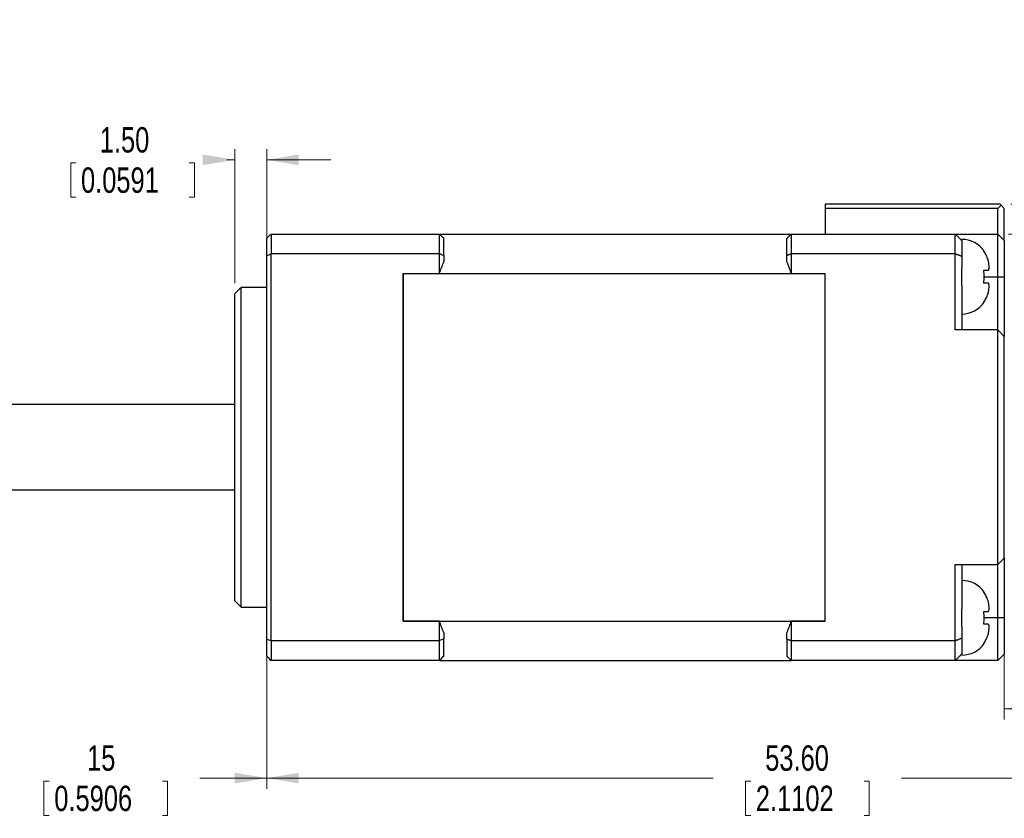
# Model space of a CAD drawing. Header units: millimetres. Extents: x 11 to 421, y 5 to 275.
# Tile 4 of 6: x 144 to 237, y 98 to 173. Entities that reach past the tile are written whole.
import ezdxf

# ---------------------------------------------------------------- set-up
doc = ezdxf.new("R2010")
doc.units = ezdxf.units.MM
doc.styles.add('SLDTEXTSTYLE0', font='TXT', dxfattribs={"width": 0.75})
doc.dimstyles.new('SLDDIMSTYLE0', dxfattribs={"dimtxt": 2.38125, "dimasz": 3, "dimexe": 0, "dimexo": 0.0625, "dimgap": 0.595313, "dimtad": 0, "dimlfac": 0.5, "dimrnd": 1e-09, "dimzin": 4, "dimdsep": 46, "dimtxsty": 'SLDTEXTSTYLE0', "dimsah": 1, "dimcen": 0.09, "dimadec": 0, "dimazin": 0, "dimtfac": 1, "dimtofl": 0, "dimtmove": 0, "dimatfit": 3, "dimfxl": 1, "dimtolj": 1, "dimtzin": 12, "dimarcsym": 0})
doc.dimstyles.new('SLDDIMSTYLE1', dxfattribs={"dimtxt": 2.38125, "dimasz": 3, "dimexe": 0, "dimexo": 0.0625, "dimgap": 0.595313, "dimtad": 0, "dimlfac": 0.5, "dimrnd": 1e-09, "dimzin": 12, "dimdsep": 46, "dimtxsty": 'SLDTEXTSTYLE0', "dimsah": 1, "dimcen": 0.09, "dimadec": 0, "dimazin": 0, "dimtfac": 1, "dimtofl": 0, "dimtmove": 0, "dimatfit": 3, "dimfxl": 1, "dimtolj": 1, "dimtzin": 12, "dimarcsym": 0})
doc.dimstyles.new('SLDDIMSTYLE2', dxfattribs={"dimtxt": 2.38125, "dimasz": 3, "dimexe": 0, "dimexo": 0.0625, "dimgap": 0.595313, "dimtad": 0, "dimlfac": 0.5, "dimrnd": 1e-09, "dimzin": 4, "dimdsep": 46, "dimtxsty": 'SLDTEXTSTYLE0', "dimsah": 1, "dimcen": 0.09, "dimadec": 0, "dimazin": 0, "dimtfac": 1, "dimtofl": 0, "dimtmove": 0, "dimatfit": 3, "dimfxl": 1, "dimtolj": 1, "dimtzin": 12, "dimarcsym": 0})

# ---------------------------------------------------------------- blocks, each defined once
blk = doc.blocks.new('*D4')
at = {"color": 7, "linetype": 'Continuous', "lineweight": 0}
for p, q in [((164.616, 148.607), (164.616, 161.17)), ((167.616, 152.19), (167.616, 161.17)), ((149.225, 159.886), (149.225, 156.67)), ((149.225, 159.886), (149.707, 159.886)), ((160.826, 159.886), (160.343, 159.886)), ((160.826, 159.886), (160.826, 156.67)), ((164.616, 160.17), (163.86, 160.17)), ((167.616, 160.17), (173.616, 160.17)), ((149.225, 156.67), (149.707, 156.67)), ((160.826, 156.67), (160.343, 156.67))]:
    blk.add_line(p, q, dxfattribs=at)
for points in [[(164.616, 160.17), (161.616, 160.67), (161.616, 159.67)], [(167.616, 160.17), (170.616, 159.67), (170.616, 160.67)]]:
    blk.add_solid(points, dxfattribs=at)
at = {"color": 7, "linetype": 'Continuous', "lineweight": 0, "char_height": 2.3813, "attachment_point": 1, "style": 'SLDTEXTSTYLE0'}
for s, insert in [('1.50', (151.948, 163.239)), ('0.0591', (150.189, 159.456))]:
    blk.add_mtext(s, dxfattribs=dict(at, insert=insert))
blk = doc.blocks.new('*D5')
at = {"color": 7, "linetype": 'Continuous', "lineweight": 0}
for p, q in [((137.616, 129.207), (137.616, 101.173)), ((167.616, 114.223), (167.616, 101.173)), ((137.616, 102.173), (143.682, 102.173)), ((146.717, 101.89), (146.717, 98.674)), ((146.717, 101.89), (147.199, 101.89)), ((158.318, 101.89), (157.836, 101.89)), ((158.318, 101.89), (158.318, 98.674)), ((167.616, 102.173), (161.353, 102.173)), ((146.717, 98.674), (147.199, 98.674)), ((158.318, 98.674), (157.836, 98.674))]:
    blk.add_line(p, q, dxfattribs=at)
for points in [[(137.616, 102.173), (140.616, 101.673), (140.616, 102.673)], [(167.616, 102.173), (164.616, 102.673), (164.616, 101.673)]]:
    blk.add_solid(points, dxfattribs=at)
at = {"color": 7, "linetype": 'Continuous', "lineweight": 0, "char_height": 2.3813, "attachment_point": 1, "style": 'SLDTEXTSTYLE0'}
for s, insert in [('15', (150.758, 105.243)), ('0.5906', (147.681, 101.46))]:
    blk.add_mtext(s, dxfattribs=dict(at, insert=insert))
blk = doc.blocks.new('*D6')
at = {"color": 7, "linetype": 'Continuous', "lineweight": 0}
for p, q in [((274.816, 121.207), (274.816, 101.173)), ((167.616, 114.223), (167.616, 101.173)), ((167.616, 102.173), (209.505, 102.173)), ((212.54, 101.89), (212.54, 98.674)), ((212.54, 101.89), (213.022, 101.89)), ((224.14, 101.89), (223.658, 101.89)), ((224.14, 101.89), (224.14, 98.674)), ((274.816, 102.173), (227.175, 102.173)), ((212.54, 98.674), (213.022, 98.674)), ((224.14, 98.674), (223.658, 98.674))]:
    blk.add_line(p, q, dxfattribs=at)
for points in [[(167.616, 102.173), (170.616, 101.673), (170.616, 102.673)], [(274.816, 102.173), (271.816, 102.673), (271.816, 101.673)]]:
    blk.add_solid(points, dxfattribs=at)
at = {"color": 7, "linetype": 'Continuous', "lineweight": 0, "char_height": 2.3813, "attachment_point": 1, "style": 'SLDTEXTSTYLE0'}
for s, insert in [('53.60', (214.382, 105.243)), ('2.1102', (213.504, 101.46))]:
    blk.add_mtext(s, dxfattribs=dict(at, insert=insert))
blk = doc.blocks.new('*D7')
at = {"color": 7, "linetype": 'Continuous', "lineweight": 0}
for p, q in [((236.816, 121.807), (236.816, 107.682)), ((274.816, 121.207), (274.816, 107.682)), ((236.816, 108.682), (247.487, 108.682)), ((250.522, 108.398), (250.522, 105.182)), ((250.522, 108.398), (251.004, 108.398)), ((262.123, 108.398), (261.64, 108.398)), ((262.123, 108.398), (262.123, 105.182)), ((274.816, 108.682), (265.157, 108.682)), ((250.522, 105.182), (251.004, 105.182)), ((262.123, 105.182), (261.64, 105.182))]:
    blk.add_line(p, q, dxfattribs=at)
for points in [[(236.816, 108.682), (239.816, 108.182), (239.816, 109.182)], [(274.816, 108.682), (271.816, 109.182), (271.816, 108.182)]]:
    blk.add_solid(points, dxfattribs=at)
at = {"color": 7, "linetype": 'Continuous', "lineweight": 0, "char_height": 2.3813, "attachment_point": 1, "style": 'SLDTEXTSTYLE0'}
for s, insert in [('19', (254.563, 111.751)), ('0.7480', (251.486, 107.968))]:
    blk.add_mtext(s, dxfattribs=dict(at, insert=insert))
blk = doc.blocks.new('*D9')
at = {"color": 7, "linetype": 'Continuous', "lineweight": 0}
for p, q in [((251.403, 172.524), (254.619, 172.524)), ((251.403, 172.524), (251.403, 172.041)), ((254.619, 172.524), (254.619, 172.041)), ((251.403, 160.923), (251.403, 161.405)), ((251.403, 160.923), (254.619, 160.923)), ((254.619, 160.923), (254.619, 161.405)), ((251.12, 156.007), (251.12, 157.888)), ((237.416, 156.007), (252.12, 156.007)), ((237.216, 153.207), (252.12, 153.207)), ((251.12, 153.207), (251.12, 147.207))]:
    blk.add_line(p, q, dxfattribs=at)
for points in [[(251.12, 156.007), (251.62, 159.007), (250.62, 159.007)], [(251.12, 153.207), (250.62, 150.207), (251.62, 150.207)]]:
    blk.add_solid(points, dxfattribs=at)
at = {"color": 7, "linetype": 'Continuous', "lineweight": 0, "char_height": 2.3813, "attachment_point": 1, "rotation": 90, "style": 'SLDTEXTSTYLE0'}
for s, insert in [('0.0551', (251.833, 161.887)), ('1.40', (248.05, 163.646))]:
    blk.add_mtext(s, dxfattribs=dict(at, insert=insert))

msp = doc.modelspace()

# ---------------------------------------------------------------- linework, layer by layer
at = {"color": 7, "linetype": 'Continuous', "lineweight": 30}
for p, q in [((236.416, 156.007), (220.016, 156.007)), ((220.016, 156.007), (220.016, 155.607)), ((236.216, 155.607), (220.016, 155.607)), ((220.016, 155.607), (220.016, 153.207)), ((236.216, 155.607), (236.516, 155.907)), ((236.216, 153.207), (236.216, 155.607)), ((236.416, 156.007), (236.516, 155.907)), ((236.516, 155.907), (236.816, 155.607)), ((236.816, 152.607), (236.816, 155.607)), ((167.616, 151.19), (167.616, 152.807)), ((168.016, 153.207), (168.016, 151.345)), ((168.016, 153.207), (183.816, 153.207)), ((183.816, 151.345), (183.816, 153.207)), ((183.816, 153.207), (216.816, 153.207)), ((184.216, 151.19), (184.216, 152.807)), ((216.416, 151.19), (216.416, 152.807)), ((216.816, 153.207), (216.816, 151.345)), ((216.816, 153.207), (232.216, 153.207)), ((232.216, 151.345), (232.216, 153.207)), ((232.216, 153.207), (236.216, 153.207)), ((232.816, 152.607), (232.816, 152.707)), ((232.816, 152.607), (232.816, 151.112)), ((236.216, 149.207), (236.216, 153.207)), ((236.816, 152.607), (236.216, 153.207)), ((236.816, 152.607), (236.816, 149.207)), ((167.616, 115.223), (167.616, 151.19)), ((183.816, 151.345), (168.016, 151.345)), ((168.016, 115.068), (168.016, 151.345)), ((183.816, 149.505), (183.816, 151.345)), ((184.216, 151.19), (184.216, 150.593)), ((216.416, 150.593), (216.416, 151.19)), ((216.816, 151.345), (216.816, 149.505)), ((232.216, 151.345), (216.816, 151.345)), ((232.216, 144.207), (232.216, 151.345)), ((232.816, 151.112), (232.816, 150.037)), ((232.816, 148.376), (232.816, 150.037)), ((180.416, 149.505), (180.416, 116.908)), ((180.416, 149.505), (183.816, 149.505)), ((180.416, 149.505), (220.016, 149.505)), ((180.416, 116.908), (180.416, 149.505)), ((216.816, 149.505), (220.016, 149.505)), ((220.016, 116.908), (220.016, 149.505)), ((220.016, 116.908), (220.016, 149.505)), ((234.939, 149.207), (236.216, 149.207)), ((236.216, 149.207), (236.816, 149.207)), ((236.216, 144.207), (236.216, 149.207)), ((236.816, 149.207), (236.816, 143.607)), ((165.216, 118.207), (165.216, 148.207)), ((232.816, 148.376), (232.816, 144.207)), ((164.616, 118.807), (164.616, 147.607)), ((236.216, 144.207), (232.216, 144.207)), ((236.216, 122.207), (236.216, 144.207)), ((236.816, 143.607), (236.216, 144.207)), ((236.816, 122.807), (236.816, 143.607)), ((232.216, 122.207), (236.216, 122.207)), ((232.216, 115.068), (232.216, 122.207)), ((232.816, 122.207), (232.816, 118.037)), ((236.816, 122.807), (236.216, 122.207)), ((236.216, 117.207), (236.216, 122.207)), ((236.816, 122.807), (236.816, 117.207)), ((232.816, 116.376), (232.816, 118.037)), ((183.816, 116.908), (180.416, 116.908)), ((180.416, 116.908), (220.016, 116.908)), ((183.816, 115.068), (183.816, 116.908)), ((216.816, 116.908), (216.816, 115.068)), ((220.016, 116.908), (216.816, 116.908)), ((236.216, 117.207), (234.939, 117.207)), ((236.816, 117.207), (236.216, 117.207)), ((236.216, 113.207), (236.216, 117.207)), ((236.816, 117.207), (236.816, 113.807)), ((184.216, 115.821), (184.216, 115.223)), ((216.416, 115.223), (216.416, 115.821)), ((232.816, 116.376), (232.816, 115.301)), ((167.616, 113.607), (167.616, 115.223)), ((168.016, 115.068), (183.816, 115.068)), ((168.016, 115.068), (168.016, 113.207)), ((183.816, 113.207), (183.816, 115.068)), ((184.216, 113.607), (184.216, 115.223)), ((216.416, 115.223), (216.416, 113.607)), ((216.816, 115.068), (232.216, 115.068)), ((216.816, 115.068), (216.816, 113.207)), ((232.216, 113.207), (232.216, 115.068)), ((232.816, 115.301), (232.816, 113.807)), ((232.816, 113.707), (232.816, 113.807)), ((236.816, 113.807), (236.216, 113.207)), ((183.816, 113.207), (168.016, 113.207)), ((183.816, 113.207), (216.816, 113.207)), ((232.216, 113.207), (216.816, 113.207)), ((236.216, 113.207), (232.216, 113.207))]:
    msp.add_line(p, q, dxfattribs=at)
for centre, start, end in [((232.816, 150.107), 35.2277, 90), ((232.816, 148.307), 270, 324.75778), ((232.816, 118.107), 35.2277, 90), ((232.816, 116.307), 270, 324.75778)]:
    msp.add_arc(centre, 2.6, start, end, dxfattribs=at)
for points, degree in [([(167.616, 152.807), (167.749, 152.94), (167.882, 153.073), (168.016, 153.207)], 3), ([(184.216, 152.807), (184.082, 152.94), (183.949, 153.073), (183.816, 153.207)], 3), ([(216.416, 152.807), (216.816, 153.207)], 1), ([(232.216, 153.207), (232.816, 152.607)], 1), ([(234.885, 151.607), (234.939, 151.607)], 1), ([(167.616, 151.19), (167.749, 151.242), (167.882, 151.294), (168.016, 151.345)], 3), ([(184.216, 151.19), (184.082, 151.242), (183.949, 151.294), (183.816, 151.345)], 3), ([(183.816, 149.505), (183.946, 149.87), (184.079, 150.233), (184.216, 150.593)], 3), ([(216.816, 151.345), (216.416, 151.19)], 1), ([(216.416, 150.593), (216.816, 149.505)], 1), ([(232.816, 151.112), (232.216, 151.345)], 1), ([(165.216, 148.207), (164.616, 147.607)], 1), ([(167.616, 148.207), (165.216, 148.207)], 1), ([(164.616, 137.207), (138.616, 137.207)], 1), ([(138.616, 129.207), (164.616, 129.207)], 1), ([(234.885, 119.607), (234.939, 119.607)], 1), ([(164.616, 118.807), (165.216, 118.207)], 1), ([(165.216, 118.207), (167.616, 118.207)], 1), ([(184.216, 115.821), (184.079, 116.181), (183.946, 116.543), (183.816, 116.908)], 3), ([(216.816, 116.908), (216.416, 115.821)], 1), ([(167.616, 115.223), (167.749, 115.172), (167.882, 115.12), (168.016, 115.068)], 3), ([(184.216, 115.223), (184.082, 115.172), (183.949, 115.12), (183.816, 115.068)], 3), ([(216.416, 115.223), (216.816, 115.068)], 1), ([(232.216, 115.068), (232.816, 115.301)], 1), ([(232.816, 113.807), (232.216, 113.207)], 1), ([(167.616, 113.607), (167.749, 113.473), (167.882, 113.34), (168.016, 113.207)], 3), ([(184.216, 113.607), (184.082, 113.473), (183.949, 113.34), (183.816, 113.207)], 3), ([(216.816, 113.207), (216.416, 113.607)], 1)]:
    msp.add_open_spline(points, degree=degree, dxfattribs=at)
for points, knots in [([(235.287, 150.807), (235.238, 150.947), (235.138, 151.23), (234.97, 151.48), (234.885, 151.607)], [0, 0, 0, 0, 0.492866, 1, 1, 1, 1]), ([(235.287, 149.807), (235.314, 149.816), (235.367, 149.834), (235.391, 149.987), (235.391, 150.218), (235.365, 150.507), (235.312, 150.709), (235.287, 150.807)], [0, 0, 0, 0, 0.201432, 0.402914, 0.6048, 0.81014, 1, 1, 1, 1]), ([(234.885, 149.807), (234.968, 149.807), (235.136, 149.807), (235.236, 149.807), (235.287, 149.807)], [0, 0, 0, 0, 0.4927437, 1, 1, 1, 1]), ([(234.885, 148.607), (234.912, 148.803), (234.967, 149.203), (234.913, 149.603), (234.885, 149.807)], [0, 0, 0, 0, 0.491747, 1, 1, 1, 1]), ([(235.287, 148.607), (235.238, 148.607), (235.138, 148.607), (234.97, 148.607), (234.885, 148.607)], [0, 0, 0, 0, 0.492866, 1, 1, 1, 1]), ([(235.287, 147.607), (235.314, 147.71), (235.367, 147.917), (235.391, 148.208), (235.391, 148.436), (235.365, 148.582), (235.312, 148.599), (235.287, 148.607)], [0, 0, 0, 0, 0.201432, 0.402914, 0.6048, 0.81014, 1, 1, 1, 1]), ([(234.885, 146.807), (234.968, 146.93), (235.136, 147.179), (235.236, 147.463), (235.287, 147.607)], [0, 0, 0, 0, 0.492744, 1, 1, 1, 1]), ([(234.939, 146.807), (234.939, 146.807), (234.958, 146.807), (234.921, 146.807), (234.885, 146.807)], [0, 0, 0, 0, 0.0027266, 1, 1, 1, 1]), ([(235.287, 118.807), (235.238, 118.947), (235.138, 119.23), (234.97, 119.48), (234.885, 119.607)], [0, 0, 0, 0, 0.492866, 1, 1, 1, 1]), ([(235.287, 117.807), (235.314, 117.816), (235.367, 117.834), (235.391, 117.987), (235.391, 118.218), (235.365, 118.507), (235.312, 118.709), (235.287, 118.807)], [0, 0, 0, 0, 0.201432, 0.402914, 0.6048, 0.81014, 1, 1, 1, 1]), ([(234.885, 117.807), (234.968, 117.807), (235.136, 117.807), (235.236, 117.807), (235.287, 117.807)], [0, 0, 0, 0, 0.4927437, 1, 1, 1, 1]), ([(234.885, 116.607), (234.912, 116.803), (234.967, 117.203), (234.913, 117.603), (234.885, 117.807)], [0, 0, 0, 0, 0.491747, 1, 1, 1, 1]), ([(235.287, 116.607), (235.238, 116.607), (235.138, 116.607), (234.97, 116.607), (234.885, 116.607)], [0, 0, 0, 0, 0.492866, 1, 1, 1, 1]), ([(235.287, 115.607), (235.314, 115.71), (235.367, 115.917), (235.391, 116.208), (235.391, 116.436), (235.365, 116.582), (235.312, 116.599), (235.287, 116.607)], [0, 0, 0, 0, 0.201432, 0.402914, 0.6048, 0.81014, 1, 1, 1, 1]), ([(234.885, 114.807), (234.968, 114.93), (235.136, 115.179), (235.236, 115.463), (235.287, 115.607)], [0, 0, 0, 0, 0.492744, 1, 1, 1, 1]), ([(234.939, 114.807), (234.939, 114.807), (234.958, 114.807), (234.921, 114.807), (234.885, 114.807)], [0, 0, 0, 0, 0.0027266, 1, 1, 1, 1])]:
    msp.add_open_spline(points, degree=3, knots=knots, dxfattribs=at)

# ---------------------------------------------------------------- dimensions: what is measured, and where the dimension line sits
at = {"color": 7, "linetype": 'Continuous', "lineweight": 0}
dim = msp.add_linear_dim(base=(251.12, 156.007), p1=(236.216, 153.207), p2=(236.416, 156.007), angle=90, dimstyle='SLDDIMSTYLE0', dxfattribs=at)
dim.commit()
dim.dimension.update_dxf_attribs({"geometry": '*D9', "text_midpoint": (251.12, 166.723), "dimtype": 160})
for base, p1, p2, dimstyle, picture, middle in [((167.616, 160.17), (164.616, 147.607), (167.616, 151.19), 'SLDDIMSTYLE0', '*D4', (155.025, 160.17)), ((167.616, 102.173), (137.616, 130.207), (167.616, 115.223), 'SLDDIMSTYLE1', '*D5', (152.517, 102.173)), ((167.616, 102.173), (274.816, 122.207), (167.616, 115.223), 'SLDDIMSTYLE2', '*D6', (218.34, 102.173)), ((236.816, 108.682), (274.816, 122.207), (236.816, 122.807), 'SLDDIMSTYLE1', '*D7', (256.322, 108.682))]:
    dim = msp.add_linear_dim(base=base, p1=p1, p2=p2, dimstyle=dimstyle, dxfattribs=at)
    dim.commit()
    dim.dimension.update_dxf_attribs({"geometry": picture, "text_midpoint": middle, "dimtype": 160})

doc.saveas('drawing.dxf')
